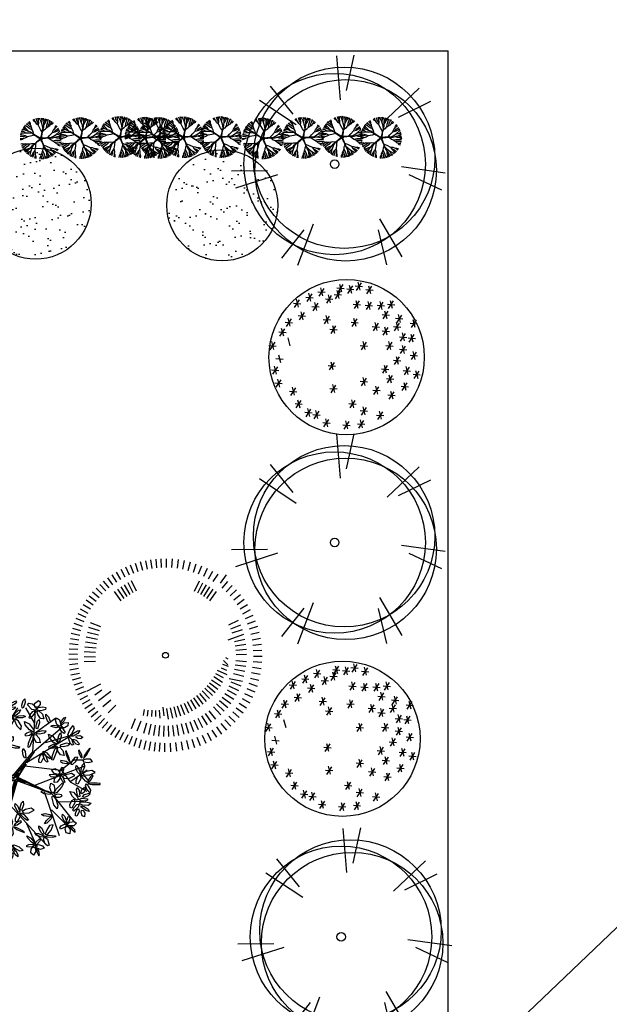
# Model space of a CAD drawing. Extents: x -27255 to 1448651, y 31034 to 8081248.
# Tile 22 of 256: x 583793 to 583807, y 3855903 to 3855926. Entities that reach past the tile are written whole.
import ezdxf

# ---------------------------------------------------------------- set-up
doc = ezdxf.new("R2010")
doc.units = 0
doc.header["$PDMODE"] = 32
doc.header["$PDSIZE"] = 0.2
doc.linetypes.add('ACAD_ISO04W100', pattern=[30, 24, -3, 0, -3])
doc.layers.get('0').update_dxf_attribs({"linetype": 'CONTINUOUS'})
doc.layers.get('Defpoints').update_dxf_attribs({"linetype": 'CONTINUOUS'})
for name, color, linetype, lineweight in [('0.09标注线', 3, 'CONTINUOUS', 9), ('0.13填充', 8, 'CONTINUOUS', 9), ('地涵轮廓线', 130, 'CONTINUOUS', 35)]:
    doc.layers.add(name, color=color, linetype=linetype, lineweight=lineweight)
for name, color, linetype in [('TREE', 92, 'ACAD_ISO04W100'), ('TREE-P15', 3, 'CONTINUOUS'), ('YIHUA', 7, 'CONTINUOUS'), ('常绿乔木', 94, 'CONTINUOUS'), ('树', 3, 'CONTINUOUS'), ('树木', 74, 'CONTINUOUS'), ('绿化', 3, 'CONTINUOUS')]:
    doc.layers.add(name, color=color, linetype=linetype)
doc.styles.add('-仿宋_GB2312', font='FangSong_GB2312.ttf')
doc.linetypes.add('ZIGZAG', pattern='A,0.0001,-0.2,[131,ltypeshp.shx,S=0.2,R=0,X=-0.2,Y=0],-0.4,[131,ltypeshp.shx,S=0.2,R=180,X=0.2,Y=0],-0.2', length=0.8001)
doc.dimstyles.new('zzzz STANDARD', dxfattribs={"dimtxt": 2.3, "dimasz": 1, "dimexe": 1.25, "dimexo": 1.5, "dimgap": 0.2, "dimtad": 1, "dimdec": 0, "dimlfac": 10, "dimzin": 0, "dimdsep": 46, "dimtxsty": '-仿宋_GB2312', "dimblk": 'ARCHTICK', "dimcen": 0.09, "dimadec": 0, "dimazin": 0, "dimtfac": 1, "dimtdec": 0, "dimtix": 1, "dimtmove": 2, "dimatfit": 3, "dimfxl": 1.7, "dimfxlon": 1, "dimtolj": 1, "dimtzin": 0, "dimlwd": 9, "dimlwe": 9, "dimarcsym": 0})

# ---------------------------------------------------------------- blocks, each defined once
blk = doc.blocks.new('_ARCHTICK')
at = {"color": 0, "linetype": 'ByBlock', "const_width": 0.15}
blk.add_lwpolyline([(-0.5, -0.5), (0.5, 0.5)], dxfattribs=at)
blk = doc.blocks.new('*D629')
at = {"layer": 'Defpoints', "color": 0, "lineweight": 13}
for p in [(583591.253, 3855937.873), (583591.253, 3855925.646), (583803.253, 3855925.646)]:
    blk.add_point(p, dxfattribs=at)
at = {"layer": '地涵轮廓线', "color": 0, "lineweight": 9}
for p, q in [((583591.253, 3855936.173), (583591.253, 3855939.123)), ((583803.253, 3855936.173), (583803.253, 3855939.123)), ((583803.253, 3855937.873), (583591.253, 3855937.873))]:
    blk.add_line(p, q, dxfattribs=at)
at = {"layer": '地涵轮廓线', "color": 0, "lineweight": 9, "rotation": 180}
blk.add_blockref('_ARCHTICK', (583591.253, 3855937.873), dxfattribs=at)
at = {"layer": '地涵轮廓线', "color": 0, "lineweight": 9}
blk.add_blockref('_ARCHTICK', (583803.253, 3855937.873), dxfattribs=at)
at = {"layer": '地涵轮廓线', "color": 0, "lineweight": 9, "insert": (583697.253, 3855939.223), "char_height": 2.3, "attachment_point": 5, "style": '-仿宋_GB2312'}
blk.add_mtext('\\A1;2120', dxfattribs=at)
blk = doc.blocks.new('0071')
at = {"layer": '常绿乔木'}
for p, q in [((-325, 840), (-357, 923)), ((-279, 857), (-307, 941)), ((-232, 871), (-255, 957)), ((-185, 882), (-203, 969)), ((-137, 891), (-151, 979)), ((-89, 897), (-97, 985)), ((-40, 900), (-44, 989)), ((9, 901), (10, 990)), ((65, 899), (72, 988)), ((122, 893), (134, 981)), ((178, 883), (195, 971)), ((233, 870), (256, 957)), ((287, 854), (315, 939)), ((340, 834), (374, 917)), ((-498, 751), (-548, 825)), ((-457, 777), (-502, 853)), ((-414, 800), (-455, 879)), ((-370, 821), (-407, 903)), ((392, 811), (430, 892)), ((442, 785), (486, 863)), ((490, 756), (539, 831)), ((563, 738), (627, 824)), ((-613, 660), (-674, 726)), ((-576, 692), (-634, 761)), ((-538, 723), (-591, 794)), ((-362, 622), (-420, 723)), ((-330, 640), (-384, 744)), ((-298, 657), (-348, 763)), ((298, 657), (348, 763)), ((330, 640), (384, 744)), ((362, 622), (420, 723)), ((581, 689), (639, 757)), ((623, 651), (685, 715)), ((-712, 552), (-782, 607)), ((-681, 590), (-748, 648)), ((-648, 626), (-712, 688)), ((-454, 560), (-522, 655)), ((-424, 582), (-489, 679)), ((-394, 602), (-455, 702)), ((394, 602), (455, 702)), ((424, 582), (489, 679)), ((454, 560), (522, 655)), ((663, 610), (728, 671)), ((700, 567), (769, 624)), ((-767, 472), (-843, 519)), ((-741, 513), (-814, 564)), ((734, 522), (807, 574)), ((766, 475), (841, 522)), ((-814, 386), (-894, 425)), ((-792, 430), (-870, 472)), ((794, 426), (872, 468)), ((819, 376), (900, 413)), ((-851, 296), (-935, 325)), ((-834, 342), (-916, 376)), ((-661, 293), (-770, 333)), ((651, 313), (750, 360)), ((670, 272), (771, 313)), ((841, 323), (924, 355)), ((-878, 202), (-965, 222)), ((-866, 250), (-951, 274)), ((-688, 207), (-800, 235)), ((-676, 250), (-787, 284)), ((644, 158), (804, 215)), ((685, 230), (789, 264)), ((860, 270), (945, 297)), ((875, 215), (961, 237)), ((-895, 106), (-983, 117)), ((-888, 155), (-975, 170)), ((-706, 118), (-821, 136)), ((-698, 163), (-812, 186)), ((709, 143), (815, 164)), ((716, 98), (824, 113)), ((887, 160), (974, 176)), ((895, 104), (984, 114)), ((-901, 9), (-990, 10)), ((-901, 9), (-990, 10)), ((-899, 58), (-988, 63)), ((-716, 28), (-832, 35)), ((-712, 73), (-827, 85)), ((-712, 73), (-827, 85)), ((721, 54), (829, 62)), ((723, 9), (832, 10)), ((900, 48), (989, 52)), ((-900, -40), (-989, -44)), ((-897, -89), (-985, -97)), ((-718, -18), (-834, -16)), ((-717, -63), (-833, -67)), ((584, -92), (642, -112)), ((595, -54), (640, -99)), ((614, -22), (640, -35)), ((716, -98), (824, -113)), ((721, -54), (829, -62)), ((899, -65), (988, -72)), ((901, -9), (990, -10)), ((901, -9), (990, -10)), ((-891, -137), (-979, -151)), ((-882, -185), (-969, -203)), ((512, -186), (591, -228)), ((529, -152), (628, -198)), ((570, -128), (627, -151)), ((698, -187), (804, -215)), ((709, -143), (815, -164)), ((883, -178), (971, -195)), ((893, -122), (981, -134)), ((-871, -232), (-957, -255)), ((-857, -279), (-941, -307)), ((-805, -368), (-663, -291)), ((451, -281), (537, -347)), ((473, -250), (563, -312)), ((494, -219), (586, -275)), ((654, -238), (789, -264)), ((670, -272), (771, -313)), ((854, -287), (939, -315)), ((870, -233), (957, -256)), ((-840, -325), (-923, -357)), ((-821, -370), (-903, -407)), ((-724, -405), (-651, -355)), ((-688, -462), (-560, -368)), ((348, -390), (418, -473)), ((376, -365), (450, -444)), ((402, -338), (481, -413)), ((427, -310), (510, -381)), ((607, -392), (699, -451)), ((631, -353), (726, -406)), ((651, -313), (750, -360)), ((651, -313), (750, -360)), ((811, -392), (892, -430)), ((834, -340), (917, -374)), ((-800, -414), (-879, -455)), ((-777, -457), (-853, -502)), ((-751, -498), (-825, -548)), ((-642, -526), (-560, -458)), ((190, -491), (235, -590)), ((223, -474), (274, -570)), ((256, -456), (312, -549)), ((288, -435), (349, -525)), ((288, -435), (349, -525)), ((318, -413), (384, -500)), ((524, -498), (603, -573)), ((554, -464), (638, -534)), ((582, -429), (670, -493)), ((756, -490), (831, -539)), ((785, -442), (863, -486)), ((-723, -538), (-794, -591)), ((-692, -576), (-761, -634)), ((-588, -589), (-509, -510)), ((-219, -556), (-228, -617)), ((-180, -561), (-186, -623)), ((-141, -564), (-144, -626)), ((-102, -565), (-101, -627)), ((-63, -563), (-58, -644)), ((-27, -532), (-17, -621)), ((10, -547), (29, -654)), ((47, -540), (71, -646)), ((84, -530), (113, -635)), ((120, -519), (155, -622)), ((155, -506), (196, -607)), ((408, -596), (470, -686)), ((445, -570), (512, -656)), ((492, -530), (566, -609)), ((689, -581), (757, -639)), ((724, -537), (795, -590)), ((-660, -613), (-726, -674)), ((-626, -648), (-688, -712)), ((-590, -681), (-648, -748)), ((-311, -652), (-352, -754)), ((-254, -677), (-292, -779)), ((-195, -696), (-224, -801)), ((162, -704), (187, -810)), ((206, -693), (237, -797)), ((249, -679), (286, -781)), ((290, -662), (334, -762)), ((331, -643), (381, -739)), ((370, -621), (426, -714)), ((567, -700), (624, -769)), ((610, -663), (671, -728)), ((651, -623), (715, -685)), ((-552, -712), (-607, -782)), ((-513, -741), (-564, -814)), ((-472, -767), (-519, -843)), ((-430, -792), (-472, -870)), ((-151, -707), (-174, -813)), ((-107, -715), (-123, -823)), ((-62, -720), (-72, -829)), ((-17, -723), (-20, -832)), ((28, -722), (32, -831)), ((73, -719), (84, -828)), ((117, -713), (135, -821)), ((426, -794), (468, -872)), ((475, -766), (522, -841)), ((522, -734), (574, -807)), ((-386, -814), (-425, -894)), ((-342, -834), (-376, -916)), ((-296, -851), (-325, -935)), ((-250, -866), (-274, -951)), ((-202, -878), (-222, -965)), ((-155, -888), (-170, -975)), ((-106, -895), (-117, -983)), ((-58, -899), (-63, -988)), ((-9, -901), (-10, -990)), ((48, -900), (52, -989)), ((104, -895), (114, -984)), ((160, -887), (176, -974)), ((215, -875), (237, -961)), ((270, -860), (297, -945)), ((323, -841), (355, -924)), ((376, -819), (413, -900))]:
    blk.add_line(p, q, dxfattribs=at)
blk.add_circle((0, 0), 29.7, dxfattribs=at)
blk = doc.blocks.new('TREE4')
at = {"color": 222}
for p, q in [((-0.076, 3.585), (-0.33, 2.421)), ((-0.654, 3.568), (-0.529, 2.114)), ((-2.85, 2.563), (-2.099, 1.639)), ((2.079, 2.494), (1.02, 1.49)), ((-3.197, 2.101), (-1.983, 1.292)), ((2.452, 2.053), (1.384, 1.526)), ((-4.128, -0.243), (-2.937, -0.232)), ((2.943, -0.312), (1.498, -0.11)), ((-3.983, -0.802), (-2.594, -0.357)), ((2.831, -0.878), (1.753, -0.372)), ((1.52, -3.083), (0.777, -1.828)), ((-2.456, -3.124), (-1.723, -2.186)), ((-1.929, -3.36), (-1.411, -1.996)), ((1.007, -3.349), (0.73, -2.191))]:
    blk.add_line(p, q, dxfattribs=at)
for centre, radius in [((-0.714, -0.014), 3), ((-0.402, 0.194), 3), ((-0.35, -0.221), 3), ((-0.714, -0.014), 0.142)]:
    blk.add_circle(centre, radius, dxfattribs=at)
blk = doc.blocks.new('0110')
at = {"layer": '树木', "color": 242, "linetype": 'ZIGZAG'}
for p, q in [((-162.8, 533.6), (-200.6, 475.9)), ((-187.3, 538.1), (-171.7, 478.1)), ((-62.7, 538.1), (-7.1, 533.6)), ((-18.3, 562.5), (-56.1, 504.8)), ((-42.7, 567), (-27.2, 507)), ((11.6, 529.8), (67.2, 525.4)), ((56.1, 554.3), (18.3, 496.5)), ((31.6, 558.7), (47.2, 498.7)), ((76.1, 552.4), (131.7, 547.9)), ((120.6, 576.8), (82.8, 519)), ((96.1, 581.3), (111.7, 521.3)), ((156.2, 525.7), (211.8, 521.3)), ((200.6, 550.2), (162.8, 492.4)), ((176.2, 554.6), (191.7, 494.6)), ((-373.1, 451.4), (-357.6, 391.4)), ((-298.2, 467.9), (-242.6, 463.5)), ((-253.7, 492.4), (-291.5, 434.6)), ((-278.1, 496.8), (-262.6, 436.8)), ((-207.3, 509.2), (-151.7, 504.8)), ((-149.5, 455.5), (-93.9, 451.1)), ((-105, 480), (-142.8, 422.2)), ((-129.5, 484.4), (-113.9, 424.4)), ((-83.4, 488.6), (-27.8, 484.1)), ((-38.9, 513), (-76.7, 455.2)), ((-63.4, 517.5), (-47.8, 457.5)), ((-393.2, 422.5), (-337.6, 418.1)), ((-348.7, 447), (-386.5, 389.2)), ((-252.7, 397.8), (-197.1, 393.3)), ((-208.2, 422.2), (-246.1, 364.4)), ((-232.7, 426.7), (-217.1, 366.6)), ((61.2, 414.3), (116.8, 409.8)), ((105.6, 438.7), (67.8, 380.9)), ((81.2, 443.2), (96.7, 383.2)), ((152, 406), (207.6, 401.6)), ((196.5, 430.5), (158.7, 372.7)), ((172, 434.9), (187.6, 374.9)), ((242.9, 406), (298.5, 401.6)), ((287.4, 430.5), (249.6, 372.7)), ((262.9, 434.9), (278.5, 374.9)), ((321.4, 414.3), (377, 409.8)), ((365.8, 438.7), (328, 380.9)), ((341.4, 443.2), (356.9, 383.2)), ((-410.6, 302.5), (-448.4, 244.7)), ((-435.1, 307), (-419.5, 247)), ((-356, 327.6), (-300.4, 323.2)), ((-311.5, 352), (-349.3, 294.3)), ((-336, 356.5), (-320.4, 296.5)), ((-121.5, 323.2), (-159.3, 265.4)), ((-146, 327.6), (-130.4, 267.6)), ((89.1, 302.5), (51.3, 244.7)), ((64.7, 307), (80.2, 247)), ((280.1, 335.9), (335.7, 331.4)), ((324.5, 360.3), (286.7, 302.5)), ((300.1, 364.7), (315.6, 304.7)), ((383.3, 307), (438.9, 302.5)), ((427.8, 331.4), (390, 273.6)), ((403.3, 335.9), (418.9, 275.8)), ((-460.2, 228.2), (-498, 170.4)), ((-484.7, 232.7), (-469.1, 172.7)), ((-455.1, 278.1), (-399.5, 273.6)), ((-166, 298.7), (-110.4, 294.3)), ((-116.4, 224.4), (-60.8, 220)), ((-72, 248.9), (-109.8, 191.1)), ((-96.4, 253.3), (-80.8, 193.3)), ((44.6, 278.1), (100.2, 273.6)), ((205.7, 245), (261.3, 240.6)), ((250.2, 269.5), (212.4, 211.7)), ((225.7, 273.9), (241.3, 213.9)), ((324.5, 236.5), (286.7, 178.7)), ((300.1, 240.9), (315.6, 180.9)), ((366.8, 245), (422.4, 240.6)), ((411.3, 269.5), (373.5, 211.7)), ((386.8, 273.9), (402.4, 213.9)), ((494.8, 269.8), (550.4, 265.4)), ((539.3, 294.3), (501.5, 236.5)), ((514.8, 298.7), (530.4, 238.7)), ((-504.7, 203.8), (-449.1, 199.3)), ((-435.1, 158.4), (-419.5, 98.4)), ((280.1, 212), (335.7, 207.6)), ((412.2, 166.6), (467.8, 162.2)), ((456.7, 191.1), (418.9, 133.3)), ((432.2, 195.5), (447.8, 135.5)), ((478.3, 158.4), (533.9, 153.9)), ((522.8, 182.8), (485, 125)), ((498.3, 187.3), (513.9, 127.3)), ((-579, 100.6), (-523.4, 96.1)), ((-534.5, 125), (-572.3, 67.3)), ((-559, 129.5), (-543.4, 69.5)), ((114.9, 100.6), (170.5, 96.1)), ((159.3, 125), (121.5, 67.3)), ((134.9, 129.5), (150.4, 69.5)), ((309, 100.6), (364.6, 96.1)), ((353.5, 125), (315.6, 67.3)), ((329, 129.5), (344.6, 69.5)), ((456.7, 96.1), (418.9, 38.4)), ((432.2, 100.6), (447.8, 40.6)), ((-525.3, 1.5), (-469.7, -2.9)), ((-505.3, 30.4), (-489.7, -29.6)), ((411.3, 13.6), (373.5, -44.2)), ((386.8, 18), (402.4, -42)), ((412.2, 71.7), (467.8, 67.3)), ((494.8, 26.3), (550.4, 21.9)), ((539.3, 50.7), (501.5, -7)), ((514.8, 55.2), (530.4, -4.8)), ((-513.9, -60.7), (-551.7, -118.5)), ((-538.3, -56.3), (-522.8, -116.3)), ((-128.8, -52.1), (-73.2, -56.6)), ((-84.3, -27.7), (-122.2, -85.5)), ((-108.8, -23.2), (-93.2, -83.2)), ((320.4, -52.4), (282.6, -110.2)), ((295.9, -48), (311.5, -108)), ((366.8, -10.9), (422.4, -15.3)), ((485.6, -64.8), (447.8, -122.6)), ((461.2, -60.4), (476.7, -120.4)), ((-558.4, -85.1), (-502.8, -89.6)), ((159.3, -147.4), (121.5, -205.2)), ((134.9, -142.9), (150.4, -202.9)), ((275.9, -76.9), (331.5, -81.3)), ((357.6, -126.7), (319.8, -184.5)), ((333.1, -122.3), (348.7, -182.3)), ((441.1, -89.3), (496.7, -93.7)), ((515.5, -118.2), (571.1, -122.6)), ((560, -93.7), (522.2, -151.5)), ((535.5, -89.3), (551.1, -149.3)), ((-533.6, -184.2), (-478, -188.6)), ((-489.1, -159.8), (-526.9, -217.5)), ((-513.6, -155.3), (-498, -215.3)), ((-377.6, -221.7), (-415.4, -279.5)), ((-402, -217.2), (-386.5, -277.2)), ((-72, -201), (-109.8, -258.8)), ((-96.4, -196.6), (-80.8, -256.6)), ((114.9, -171.8), (170.5, -176.3)), ((254.3, -213.4), (216.5, -271.2)), ((229.9, -209), (245.4, -269)), ((313.1, -151.2), (368.7, -155.6)), ((424.6, -209), (480.2, -213.4)), ((469.1, -184.5), (431.3, -242.3)), ((444.6, -180.1), (460.2, -240.1)), ((-422.1, -246.1), (-366.5, -250.6)), ((-116.4, -225.5), (-60.8, -229.9)), ((209.9, -237.9), (265.4, -242.3)), ((325.5, -275), (381.1, -279.5)), ((370, -250.6), (332.2, -308.3)), ((345.5, -246.1), (361.1, -306.1)), ((-380.8, -341), (-325.2, -345.5)), ((-336.3, -316.6), (-374.1, -374.4)), ((-360.7, -312.2), (-345.2, -372.2)), ((28.1, -341), (83.7, -345.5)), ((72.6, -316.6), (34.8, -374.4)), ((48.1, -312.2), (63.7, -372.2)), ((159.3, -370.3), (121.5, -428)), ((134.9, -365.8), (150.4, -425.8)), ((-306.4, -407.1), (-250.8, -411.5)), ((-261.9, -382.6), (-299.7, -440.4)), ((-286.4, -378.2), (-270.8, -438.2)), ((-244.5, -423.6), (-188.9, -428)), ((-200, -399.1), (-237.8, -456.9)), ((-224.5, -394.7), (-208.9, -454.7)), ((114.9, -394.7), (170.5, -399.1)), ((238.8, -427.7), (294.4, -432.2)), ((283.2, -403.3), (245.4, -461.1)), ((258.8, -398.8), (274.3, -458.8)), ((-170.1, -485.5), (-114.5, -489.9)), ((-125.6, -461.1), (-163.5, -518.8)), ((-150.1, -456.6), (-134.5, -516.6)), ((-17.3, -502), (38.3, -506.5)), ((27.2, -477.6), (-10.6, -535.4)), ((2.7, -473.1), (18.3, -533.1)), ((94.2, -493.8), (149.8, -498.2)), ((138.7, -469.3), (100.9, -527.1)), ((114.2, -464.9), (129.8, -524.9))]:
    blk.add_line(p, q, dxfattribs=at)
at = {"layer": '绿化', "color": 242, "lineweight": 30}
blk.add_circle((11.4, 12.1), 589.9, dxfattribs=at)
blk = doc.blocks.new('_LEAF1', base_point=(58.757, 29.333))
at = {"color": 0, "linetype": 'ByBlock'}
for p, q in [((58.514, 29.393), (58.666, 29.575)), ((58.606, 29.211), (58.514, 29.393)), ((58.666, 29.575), (58.939, 29.485)), ((58.939, 29.303), (58.817, 29.181)), ((58.939, 29.485), (58.939, 29.303)), ((58.817, 29.181), (58.606, 29.211))]:
    blk.add_line(p, q, dxfattribs=at)
blk = doc.blocks.new('_H5', base_point=(62.272, 31.394))
at = {"color": 0, "linetype": 'ByBlock'}
for p, xscale, yscale, zscale, rotation in [((61.817, 31.667), -1.93821894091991, 0.5452694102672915, 1.93821894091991, 161.5649836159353), ((62.365, 31.878), 0.8782315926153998, 2.121510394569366, 0.8782315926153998, 2.027330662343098), ((62.938, 31.878), 2.788958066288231, 0.575816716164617, 2.788958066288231, 41.2051949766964), ((62.424, 30.82), 2.575127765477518, 0.7881204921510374, 2.575127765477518, 103.2233358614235), ((62.817, 31.241), 0.5758144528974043, -1.696902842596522, 0.5758144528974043, 262.2070746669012)]:
    blk.add_blockref('_LEAF1', p, dxfattribs=dict(at, xscale=xscale, yscale=yscale, zscale=zscale, rotation=rotation))
blk = doc.blocks.new('_H2', base_point=(55.878, 33.03))
at = {"color": 0, "linetype": 'ByBlock'}
for p, xscale, yscale, zscale, rotation in [((55.484, 33.544), -2.423919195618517, 0.3329656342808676, 2.423919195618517, 304.6162862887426), ((56.091, 33.242), -0.6369088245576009, 2.090963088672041, 0.6369088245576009, 336.0195606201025)]:
    blk.add_blockref('_LEAF1', p, dxfattribs=dict(at, xscale=xscale, yscale=yscale, zscale=zscale, rotation=rotation))
at = {"color": 0, "linetype": 'ByBlock', "xscale": -1.637329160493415, "yscale": 0.455154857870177, "zscale": 1.637329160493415}
blk.add_blockref('_LEAF1', (55.333, 32.969), dxfattribs=at)
blk = doc.blocks.new('_H6', base_point=(66.06, 31.576))
at = {"color": 0, "linetype": 'ByBlock'}
for p, xscale, yscale, zscale, rotation in [((65.998, 32.15), -0.7881173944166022, 2.57666525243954, 0.7881173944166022, 2.457547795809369), ((65.545, 31.788), 1.878651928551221, 0.5452694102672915, 1.878651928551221, 336.2489556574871), ((66.484, 31.878), 2.089427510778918, 0.5147221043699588, 2.089427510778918, 35.45160265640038), ((65.664, 31.394), -1.817557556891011, -0.5452694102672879, 1.817557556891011, 195.3712707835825), ((66.423, 31.272), 1.848104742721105, 0.8186677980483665, 1.848104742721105, 330.9234899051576)]:
    blk.add_blockref('_LEAF1', p, dxfattribs=dict(at, xscale=xscale, yscale=yscale, zscale=zscale, rotation=rotation))
blk = doc.blocks.new('_H3', base_point=(57.908, 33.15))
at = {"color": 0, "linetype": 'ByBlock'}
for p, xscale, yscale, zscale, rotation in [((57.453, 33.301), 0.7575702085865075, 2.060415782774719, 0.7575702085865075, 246.1270025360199), ((57.878, 33.605), 0.7575702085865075, 2.121510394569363, 0.7575702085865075, 5.479650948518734), ((58.484, 33.303), 1.878651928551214, 0.575816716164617, 1.878651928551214, 26.31077704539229), ((57.575, 32.814), 1.484593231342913, 1.061518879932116, 1.484593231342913, 203.1850851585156), ((58.091, 32.695), 1.968766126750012, 1.000424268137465, 1.968766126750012, 291.9583774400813)]:
    blk.add_blockref('_LEAF1', p, dxfattribs=dict(at, xscale=xscale, yscale=yscale, zscale=zscale, rotation=rotation))
blk = doc.blocks.new('_H1', base_point=(54.696, 32.029))
at = {"color": 0, "linetype": 'ByBlock'}
for p, xscale, yscale, zscale, rotation in [((54.545, 32.393), -0.3940586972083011, 1.696902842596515, 0.3940586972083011, 11.88359707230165), ((54.937, 32.274), 0.9393259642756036, 1.696902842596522, 0.9393259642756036, 348.2808948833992), ((54.394, 32.029), 1.727443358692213, 0.9103097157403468, 1.727443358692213, 343.6738936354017), ((54.455, 31.635), -1.545687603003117, -0.485702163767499, 1.545687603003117, 43.07492863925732)]:
    blk.add_blockref('_LEAF1', p, dxfattribs=dict(at, xscale=xscale, yscale=yscale, zscale=zscale, rotation=rotation))
at = {"color": 0, "linetype": 'ByBlock', "xscale": 1.515140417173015, "yscale": 0.6369113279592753, "zscale": 1.515140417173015}
blk.add_blockref('_LEAF1', (55.151, 31.878), dxfattribs=at)
blk = doc.blocks.new('_H4', base_point=(59.999, 32.878))
at = {"color": 0, "linetype": 'ByBlock'}
for p, xscale, yscale, zscale, rotation in [((59.787, 33.001), 0.6964758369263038, 2.485023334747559, 0.6964758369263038, 30.70465610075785), ((60.06, 33.272), 1.878651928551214, 0.575816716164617, 1.878651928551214, 273.0367053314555), ((60.483, 33.334), 0.636908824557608, 1.484599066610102, 0.636908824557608, 320.5535637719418), ((60.453, 32.605), 1.727443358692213, 0.6063640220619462, 1.727443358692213, 352.5500074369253), ((60.757, 32.939), 1.544160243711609, 0.6063640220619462, 1.544160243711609, 15.14254921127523)]:
    blk.add_blockref('_LEAF1', p, dxfattribs=dict(at, xscale=xscale, yscale=yscale, zscale=zscale, rotation=rotation))
blk = doc.blocks.new('AUDIT_I_010120160858-0')
at = {"color": 0, "linetype": 'ByBlock'}
for name, p, xscale, yscale, zscale, rotation in [('_H1', (0.1044, 0.4929), 0.08333333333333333, 0.08333333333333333, 0.08333333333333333, 335.9995910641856), ('_H4', (-0.3173, 0.3971), 0.08333333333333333, 0.08333333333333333, 0.08333333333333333, 25.99880797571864), ('_H6', (0.0137, 0.4625), 0.08333333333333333, 0.08333333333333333, 0.08333333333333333, 114.4537587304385), ('_LEAF1', (-0.1652, 0.4238), -0.1514631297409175, -0.04543911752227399, 0.1514631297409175, 265.341891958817), ('_LEAF1', (0.111, 0.4385), 0.1741189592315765, 0.04289350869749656, 0.1741189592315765, 105.4222238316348), ('_H2', (-0.4257, 0.2908), 0.08333333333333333, 0.08333333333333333, 0.08333333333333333, 24.61518218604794), ('_H4', (-0.3223, 0.3415), 0.08333333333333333, 0.08333333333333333, 0.08333333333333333, 159.4820373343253), ('_LEAF1', (-0.2628, 0.3588), 0.1540087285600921, 0.06822231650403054, 0.1540087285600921, 40.89411108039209), ('_H5', (-0.1759, 0.238), 0.08333333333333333, 0.08333333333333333, 0.08333333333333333, 158.072261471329), ('_LEAF1', (-0.0751, 0.3435), 0.1741189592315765, 0.04289350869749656, 0.1741189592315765, 145.2915804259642), ('_LEAF1', (-0.0699, 0.376), 0.1741189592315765, 0.04289350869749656, 0.1741189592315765, 197.0023472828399), ('_H6', (-0.4182, 0.2152), 0.08333333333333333, 0.08333333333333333, 0.08333333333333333, 69.17656596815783), ('_H6', (0.0819, 0.2353), 0.08333333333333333, 0.08333333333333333, 0.08333333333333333, 69.97062117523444), ('_LEAF1', (0.2802, 0.2703), 0.1540087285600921, 0.06822231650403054, 0.1540087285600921, 40.89411108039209), ('_H3', (0.4252, 0.2176), 0.08333333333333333, 0.08333333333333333, 0.08333333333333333, 310.78205739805), ('_LEAF1', (-0.3309, 0.1763), -0.06567644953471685, 0.2147221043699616, 0.06567644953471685, 72.42816897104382), ('_H1', (-0.2819, 0.1419), 0.08333333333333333, 0.08333333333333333, 0.08333333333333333, 223.4393057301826), ('_H2', (-0.4864, 0.1293), 0.08333333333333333, 0.08333333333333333, 0.08333333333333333, 83.64810089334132), ('_H2', (-0.3955, 0.109), 0.08333333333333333, 0.08333333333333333, 0.08333333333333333, 135.7819653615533), ('_H2', (0.2838, 0.1367), 0.08333333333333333, 0.08333333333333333, 0.08333333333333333, 83.94950822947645), ('_H2', (0.3167, 0.1317), 0.08333333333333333, 0.08333333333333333, 0.08333333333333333, 199.4312205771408), ('_LEAF1', (0.3206, 0.1644), 0.1540087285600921, 0.06822231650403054, 0.1540087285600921, 40.89411108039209), ('_H6', (0.367, -0.0222), 0.08333333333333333, 0.08333333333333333, 0.08333333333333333, 241.7205313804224), ('_H4', (-0.4941, -0.0577), 0.08333333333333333, 0.08333333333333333, 0.08333333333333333, 92.256363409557), ('_LEAF1', (-0.2808, -0.0158), 0.1741189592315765, 0.04289350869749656, 0.1741189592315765, 105.4222238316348), ('_LEAF1', (-0.2587, -0.0054), -0.1514631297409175, -0.04543911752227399, 0.1514631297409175, 265.341891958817), ('_LEAF1', (-0.23, -0.0203), 0.1540087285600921, 0.06822231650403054, 0.1540087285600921, 40.89411108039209), ('_H5', (0.2939, -0.1157), 0.08333333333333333, 0.08333333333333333, 0.08333333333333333, 236.1016171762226), ('_LEAF1', (0.3181, 0.0034), 0.1540087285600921, 0.06822231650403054, 0.1540087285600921, 355.933260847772), ('_LEAF1', (-0.4139, -0.0794), 0.1565543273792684, 0.04543911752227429, 0.1565543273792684, 46.21957683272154), ('_H4', (0.4782, -0.0904), 0.08333333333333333, 0.08333333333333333, 0.08333333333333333, 277.9763770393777), ('_H1', (-0.4638, -0.1535), 0.08333333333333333, 0.08333333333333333, 0.08333333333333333, 100.3022395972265), ('_LEAF1', (-0.145, -0.1054), 0.1565543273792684, 0.04543911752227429, 0.1565543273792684, 72.31603858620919), ('_H5', (-0.0572, -0.2344), 0.08333333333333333, 0.08333333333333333, 0.08333333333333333, 97.62849818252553), ('_LEAF1', (-0.0076, -0.1473), 0.1565543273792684, 0.04543911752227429, 0.1565543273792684, 46.21957683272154), ('_LEAF1', (0.158, -0.137), -0.1514631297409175, -0.04543911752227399, 0.1514631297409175, 265.341891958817), ('_LEAF1', (0.3381, -0.2028), 0.1741189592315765, 0.04289350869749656, 0.1741189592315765, 105.4222238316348), ('_H6', (0.4252, -0.242), 0.08333333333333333, 0.08333333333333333, 0.08333333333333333, 251.5733710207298), ('_LEAF1', (-0.4101, -0.2328), -0.1514631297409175, -0.04543911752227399, 0.1514631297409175, 265.341891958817), ('_LEAF1', (-0.3283, -0.236), 0.1565543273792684, 0.04543911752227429, 0.1565543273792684, 46.21957683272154), ('_H4', (0.0591, -0.3378), 0.08333333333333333, 0.08333333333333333, 0.08333333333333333, 151.486959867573), ('_H6', (0.3191, -0.3557), 0.08333333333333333, 0.08333333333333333, 0.08333333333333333, 247.0264571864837), ('_LEAF1', (-0.313, -0.4077), 0.1565543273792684, 0.04543911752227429, 0.1565543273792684, 46.21957683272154), ('_H4', (-0.1934, -0.4491), 0.08333333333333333, 0.08333333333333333, 0.08333333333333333, 170), ('_H3', (-0.0799, -0.449), 0.08333333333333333, 0.08333333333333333, 0.08333333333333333, 321.2025904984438), ('_H4', (0.2181, -0.4162), 0.08333333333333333, 0.08333333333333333, 0.08333333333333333, 202.572748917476), ('_LEAF1', (0.1769, -0.3699), 0.1565543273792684, 0.04543911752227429, 0.1565543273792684, 46.21957683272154), ('_H2', (0.0161, -0.4794), 0.08333333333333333, 0.08333333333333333, 0.08333333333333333, 216.5174468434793)]:
    blk.add_blockref(name, p, dxfattribs=dict(at, xscale=xscale, yscale=yscale, zscale=zscale, rotation=rotation))
blk = doc.blocks.new('yh1')
at = {"layer": 'YIHUA', "color": 211, "linetype": 'ByBlock'}
for p, q in [((-348, 1009), (-488, 1517)), ((-402, 592), (-219, 1569)), ((372, 475), (125, 1608)), ((264, 996), (318, 1543)), ((-520, 696), (-638, 1452)), ((757, 1078), (769, 1400)), ((-574, 944), (-1036, 1191)), ((502, 819), (757, 1078)), ((963, 944), (1145, 1074)), ((-993, 683), (-1208, 1035)), ((576, 853), (963, 944)), ((-1015, 683), (-1434, 644)), ((-950, 370), (-993, 683)), ((-520, 709), (-12, 106)), ((-69, 45), (-520, 709)), ((468, 579), (502, 819)), ((502, 561), (502, 819)), ((1092, 462), (1371, 748)), ((-1294, 318), (-1477, 423)), ((-284, 370), (-1434, 540)), ((-359, 498), (-33, 44)), ((-10, 91), (-359, 498)), ((-12, 106), (468, 579)), ((478, 561), (-10, 91)), ((-2, 67), (478, 561)), ((41, 69), (502, 561)), ((425, 475), (1081, 475)), ((1016, -60), (1446, 553)), ((1081, 475), (1511, 344)), ((-939, 370), (-1294, 318)), ((-316, -91), (-939, 370)), ((-142, 232), (-25, 67)), ((-33, 44), (-142, 232)), ((-359, -113), (-49, 36)), ((-316, -91), (-69, 45)), ((-49, 36), (-126, -27)), ((-126, -27), (-2, 20)), ((300, -27), (-2, 67)), ((-2, 20), (37, -3)), ((13, 28), (300, -27)), ((463, -81), (13, 28)), ((41, 69), (587, -99)), ((1135, 136), (1532, 84)), ((-1530, -164), (-379, -128)), ((-950, -307), (-1530, -164)), ((-638, -255), (-379, -128)), ((11, -32), (-615, -268)), ((-591, -230), (-2, -11)), ((-2, -11), (-359, -113)), ((11, -32), (275, -477)), ((11, -32), (576, -99)), ((37, -3), (463, -81)), ((37, -27), (285, -465)), ((587, -99), (1016, -60)), ((769, -99), (1328, -737)), ((-638, -268), (-1444, -425)), ((-615, -268), (-1100, -1011)), ((209, -368), (-606, -1337)), ((963, -294), (1500, -333)), ((1027, -398), (1393, -529)), ((-800, -594), (-1401, -659)), ((275, -451), (1264, -842)), ((275, -477), (307, -1480)), ((737, -633), (802, -1219)), ((-950, -790), (-950, -1167)), ((-116, -751), (-187, -1493)), ((286, -842), (1016, -1076)), ((-316, -985), (-800, -1246)), ((630, -972), (673, -1324)), ((-151, -1117), (114, -1480))]:
    blk.add_line(p, q, dxfattribs=at)
at = {"layer": 'YIHUA', "color": 211, "xscale": 3067.948595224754, "yscale": 3100.522097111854, "zscale": 9.13409345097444}
blk.add_blockref('AUDIT_I_010120160858-0', (18, 3), dxfattribs=at)
at = {"layer": 'YIHUA', "color": 211, "linetype": 'ByBlock', "xscale": 255.6623829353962, "yscale": 258.3768414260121, "zscale": 0.76117445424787}
for name, p in [('_H1', (-498, 1477)), ('_H4', (757, 1312)), ('_H2', (556, 913)), ('_H5', (974, 960)), ('_H5', (-1157, -128)), ('_H5', (-847, -614)), ('_H5', (292, -888)), ('_H3', (-1133, -1014)), ('_H6', (-622, -1115)), ('_H2', (765, -990)), ('_H2', (-227, -1115))]:
    blk.add_blockref(name, p, dxfattribs=at)
at = {"layer": 'YIHUA', "color": 211, "linetype": 'ByBlock', "xscale": 258.3768414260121, "yscale": 255.6623829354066, "zscale": 0.76117445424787, "rotation": 270}
blk.add_blockref('_H4', (1415, 388), dxfattribs=at)
blk = doc.blocks.new('TREE_P15')
at = {"layer": 'TREE-P15', "color": 1, "ltscale": 50}
for points in [[(-0.151, 1.102), (-0.252, 1.242), (-0.324, 1.465)], [(-0.169, 1.351), (-0.216, 1.484)], [(-0.163, 0.947), (-0.147, 1.15), (-0.169, 1.351), (-0.156, 1.492)], [(0.166, 0.675), (0.124, 0.937), (0.049, 1.168), (-0.065, 1.429), (-0.077, 1.498)], [(0.099, 1.329), (0.045, 1.499)], [(0.049, 1.168), (0.099, 1.329), (0.117, 1.495)], [(0.241, 1.278), (0.204, 1.412), (0.206, 1.486)], [(0.225, 1.007), (0.313, 1.135), (0.404, 1.326), (0.435, 1.435)], [(0.237, 1.209), (0.291, 1.308), (0.36, 1.456)], [(0.31, 1.348), (0.336, 1.462)], [(-1.186, 0.711), (-1.286, 0.771)], [(-1.077, 0.599), (-1.154, 0.681), (-1.273, 0.793)], [(-0.888, 0.526), (-0.983, 0.649), (-1.136, 0.794), (-1.231, 0.858)], [(-1.123, 0.782), (-1.15, 0.867), (-1.188, 0.916)], [(-0.625, 0.646), (-0.804, 0.725), (-1.07, 0.918), (-1.154, 0.959)], [(-0.681, 0.803), (-0.818, 0.889), (-0.946, 0.995), (-1.069, 1.052)], [(-0.946, 0.995), (-1.006, 1.113)], [(-0.625, 0.646), (-0.681, 0.803), (-0.7, 0.935), (-0.928, 1.179)], [(-0.753, 0.991), (-0.756, 1.137), (-0.831, 1.249)], [(-0.368, 1.182), (-0.473, 1.268), (-0.558, 1.392)], [(-0.163, 0.947), (-0.282, 1.055), (-0.424, 1.265), (-0.483, 1.42)], [(0.397, 1.31), (0.469, 1.362), (0.504, 1.413)], [(0.422, 0.794), (0.441, 0.989), (0.543, 1.302), (0.555, 1.393)], [(0.422, 0.794), (0.553, 0.896), (0.673, 0.955), (0.834, 1.247)], [(0.553, 0.896), (0.593, 1.053), (0.654, 1.207), (0.67, 1.342)], [(0.654, 1.207), (0.747, 1.301)], [(0.71, 1.022), (0.848, 1.071), (0.931, 1.176)], [(0.851, 0.448), (0.917, 0.594), (1.072, 0.794), (1.202, 0.898)], [(1.001, 0.484), (1.103, 0.623), (1.293, 0.76)], [(1.011, 0.715), (1.06, 0.842), (1.152, 0.961)], [(-0.951, 0.138), (-1.091, 0.058), (-1.334, -0.013), (-1.5, -0.02)], [(-1.238, 0.015), (-1.353, -0.058), (-1.497, -0.101)], [(-1.094, 0.197), (-1.259, 0.144), (-1.493, 0.145)], [(-1.338, 0.257), (-1.478, 0.253)], [(-0.951, 0.138), (-1.139, 0.215), (-1.338, 0.257), (-1.467, 0.312)], [(-0.591, 0.366), (-0.853, 0.408), (-1.095, 0.408), (-1.379, 0.38), (-1.448, 0.39)], [(-1.234, 0.505), (-1.412, 0.506)], [(-1.095, 0.408), (-1.234, 0.505), (-1.386, 0.574)], [(-1.141, 0.625), (-1.28, 0.631), (-1.35, 0.655)], [(-0.591, 0.366), (-0.526, 0.302), (-0.448, 0.258), (-0.398, 0.22), (-0.278, 0.179), (-0.178, 0.129), (-0.107, 0.083), (-0.08, 0.071)], [(-0.591, 0.366), (-0.49, 0.312), (-0.386, 0.226), (-0.248, 0.135), (-0.131, 0.061), (-0.1, 0.037)], [(0.166, 0.675), (0.146, 0.562), (0.096, 0.437), (0.051, 0.278), (0.018, 0.143), (0.005, 0.107)], [(0.166, 0.675), (0.125, 0.593), (0.107, 0.506), (0.087, 0.447), (0.084, 0.32), (0.067, 0.21), (0.046, 0.127), (0.042, 0.098)], [(0.693, 0.051), (0.58, 0.035), (0.445, 0.044), (0.28, 0.037), (0.142, 0.027), (0.103, 0.029)], [(0.693, 0.051), (0.603, 0.064), (0.514, 0.054), (0.451, 0.055), (0.33, 0.019), (0.22, 0.001), (0.135, -0.004), (0.106, -0.01)], [(0.693, 0.051), (0.929, 0.171), (1.126, 0.314), (1.339, 0.503), (1.401, 0.536)], [(0.851, 0.448), (1.048, 0.495), (1.233, 0.579), (1.37, 0.61)], [(1.028, 0.097), (1.176, 0.053), (1.386, 0.025), (1.5, 0.029)], [(1.126, 0.314), (1.295, 0.317), (1.458, 0.35)], [(1.223, 0.149), (1.334, 0.127), (1.496, 0.107)], [(1.233, 0.579), (1.345, 0.664)], [(1.29, 0.166), (1.406, 0.242), (1.477, 0.264)], [(1.295, 0.317), (1.44, 0.42)], [(1.368, 0.027), (1.44, -0.025), (1.499, -0.043)], [(1.377, 0.122), (1.494, 0.132)], [(-1.176, -0.41), (-1.315, -0.368), (-1.445, -0.404)], [(-0.808, -0.394), (-0.974, -0.4), (-1.105, -0.377), (-1.408, -0.518)], [(-1.239, -0.592), (-1.369, -0.613)], [(-0.974, -0.4), (-1.099, -0.504), (-1.239, -0.592), (-1.331, -0.692)], [(-0.808, -0.394), (-0.938, -0.54), (-1.204, -0.734), (-1.268, -0.801)], [(-0.774, -0.682), (-0.92, -0.734), (-1.106, -0.835), (-1.196, -0.905)], [(-0.531, -0.449), (-0.651, -0.685), (-0.726, -0.916), (-0.788, -1.194), (-0.819, -1.257)], [(-0.531, -0.449), (-0.45, -0.406), (-0.384, -0.346), (-0.333, -0.31), (-0.256, -0.209), (-0.178, -0.13), (-0.112, -0.076), (-0.092, -0.054)], [(-0.531, -0.449), (-0.448, -0.369), (-0.335, -0.297), (-0.205, -0.194), (-0.098, -0.105), (-0.066, -0.084)], [(0.263, -0.644), (0.248, -0.553), (0.21, -0.472), (0.192, -0.412), (0.12, -0.308), (0.069, -0.209), (0.037, -0.13), (0.023, -0.104)], [(0.263, -0.644), (0.213, -0.54), (0.179, -0.41), (0.122, -0.255), (0.07, -0.126), (0.059, -0.089)], [(0.263, -0.644), (0.45, -0.831), (0.646, -0.974), (0.893, -1.118), (0.943, -1.167)], [(0.689, -0.671), (0.795, -0.844), (0.931, -0.994), (1.003, -1.115)], [(0.689, -0.671), (0.848, -0.688), (1.087, -0.774), (1.225, -0.865)], [(0.885, -0.156), (1.076, -0.114), (1.406, -0.114), (1.497, -0.097)], [(0.885, -0.156), (1.023, -0.249), (1.116, -0.345), (1.443, -0.408)], [(1.023, -0.249), (1.185, -0.238), (1.35, -0.249), (1.483, -0.223)], [(1.192, -0.36), (1.28, -0.475), (1.406, -0.522)], [(1.35, -0.249), (1.468, -0.309)], [(-1.091, -0.826), (-1.18, -0.826), (-1.238, -0.846)], [(-0.902, -0.839), (-1.005, -0.887), (-1.147, -0.966)], [(-1.043, -0.908), (-1.131, -0.985)], [(-0.947, -0.892), (-0.996, -1.022), (-1.04, -1.081)], [(-0.726, -0.916), (-0.861, -1.017), (-0.974, -1.141)], [(-0.861, -1.017), (-0.918, -1.186)], [(-0.425, -0.862), (-0.557, -1.017), (-0.657, -1.193), (-0.75, -1.299)], [(-0.657, -1.193), (-0.698, -1.328)], [(-0.525, -0.98), (-0.526, -1.153), (-0.599, -1.375)], [(-0.425, -0.862), (-0.393, -1.019), (-0.4, -1.273), (-0.444, -1.433)], [(-0.397, -1.173), (-0.363, -1.304), (-0.367, -1.454)], [(0.026, -1.245), (-0.056, -1.364), (-0.062, -1.499)], [(0.126, -0.89), (0.079, -1.05), (0.017, -1.168), (0.058, -1.499)], [(0.079, -1.05), (0.139, -1.2), (0.181, -1.361), (0.247, -1.48)], [(0.126, -0.89), (0.224, -1.059), (0.326, -1.372), (0.37, -1.454)], [(0.181, -1.361), (0.16, -1.491)], [(0.41, -0.947), (0.414, -1.102), (0.452, -1.31), (0.491, -1.417)], [(0.449, -1.293), (0.421, -1.378), (0.422, -1.439)], [(0.519, -1.117), (0.533, -1.23), (0.564, -1.39)], [(0.541, -1.272), (0.587, -1.38)], [(0.556, -1.176), (0.665, -1.263), (0.707, -1.323)], [(0.646, -0.974), (0.702, -1.133), (0.784, -1.279)], [(0.702, -1.133), (0.845, -1.24)], [(0.77, -0.802), (0.934, -0.857), (1.123, -0.995)], [(0.931, -0.994), (1.047, -1.074)], [(0.992, -0.74), (1.129, -0.748), (1.27, -0.798)]]:
    blk.add_lwpolyline(points, dxfattribs=at)
at = {"layer": 'TREE-P15', "ltscale": 50}
for points in [[(0.113, 0.476), (-0.016, 0.678), (-0.163, 0.947)], [(0.137, 0.574), (0.324, 0.689), (0.422, 0.794)], [(0.139, 0.583), (0.219, 0.858)], [(0.219, 0.858), (0.23, 1.101)], [(0.23, 1.101), (0.25, 1.406)], [(-0.976, 0.559), (-1.26, 0.672)], [(-0.749, 0.473), (-0.976, 0.559)], [(-0.417, 0.255), (-0.65, 0.194), (-0.951, 0.138)], [(-0.512, 0.312), (-0.749, 0.473)], [(-0.504, 0.308), (-0.556, 0.521), (-0.625, 0.646)], [(-0.091, 0.056), (-0.512, 0.312)], [(0.025, 0.104), (0.139, 0.583)], [(0.106, 0.009), (0.598, 0.048)], [(0.488, 0.039), (0.64, 0.225), (0.851, 0.448)], [(0.588, 0.047), (0.756, -0.095), (0.885, -0.156)], [(0.598, 0.048), (0.884, 0.057)], [(0.884, 0.057), (1.118, 0.122)], [(1.118, 0.122), (1.415, 0.197)], [(-0.682, -0.566), (-0.833, -0.756)], [(-0.448, -0.384), (-0.667, -0.367), (-0.808, -0.394)], [(-0.455, -0.39), (-0.682, -0.566)], [(-0.081, -0.069), (-0.455, -0.39)], [(-0.371, -0.318), (-0.386, -0.558), (-0.425, -0.862)], [(0.041, -0.099), (0.23, -0.554)], [(0.227, -0.545), (0.143, -0.748), (0.126, -0.89)], [(0.188, -0.452), (0.411, -0.539), (0.689, -0.671)], [(0.23, -0.554), (0.327, -0.823)], [(-0.833, -0.756), (-1.029, -0.991)], [(0.327, -0.823), (0.461, -1.026)], [(0.461, -1.026), (0.625, -1.285)]]:
    blk.add_lwpolyline(points, dxfattribs=at)
for radius in [0.107, 0.0798, 0.0561, 0.0247]:
    blk.add_circle((0, 0), radius, dxfattribs=at)
blk = doc.blocks.new('0108')
at = {"layer": '绿化', "lineweight": -3}
h = blk.add_hatch(dxfattribs=at)
h.set_pattern_fill('AR-SAND', color=3, scale=0.8, angle=6.0893, style=0)
h.set_pattern_definition([(43.589254, (-844904.908, -176945.366), (-5.4260648, 38.7963698), [0, -30.8864, 0, -34.544, 0, -33.02]), (13.589254, (-844904.91, -176945.366), (29.6758348, 60.837201), [0, -16.6624, 0, -27.8384, 0, -10.668]), (333.589254, (-844929.76, -176948.017), (62.910162, 6.8268507), [0, -10.16, 0, -36.576, 0, -47.752]), (323.589254, (-844929.76, -176948.017), (58.8480443, 24.2134197), [0, -5.08, 0, -23.9776, 0, -27.432])])
h.paths.add_polyline_path([(93.8, -4.2, 1), (-98.2, -4.2, 1)])
at = {"layer": '绿化', "lineweight": 30}
blk.add_circle((-2.2, -4.2), 96, dxfattribs=at)

msp = doc.modelspace()

# ---------------------------------------------------------------- linework, layer by layer
msp.add_line((583803.25297, 3855882.01026), (583803.25297, 3855925.64576))
at = {"layer": '0.09标注线'}
msp.add_line((583803.25297, 3855900.49956), (583810.52709, 3855907.44459, -5.41761), dxfattribs=at)
at = {"layer": '0.13填充', "color": 7, "lineweight": 30, "ltscale": 0.005}
for p in [(583591.25297, 3855925.64576), (583803.25297, 3855861.3089)]:
    msp.add_line(p, (583803.25297, 3855925.64576), dxfattribs=at)

# ---------------------------------------------------------------- block references
for name, p, xscale, yscale, zscale in [('TREE4', (583801.02998, 3855922.91097), 0.7327148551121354, 0.7327148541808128, 0.7327148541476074), ('TREE4', (583801.02998, 3855913.73865), 0.7327148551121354, 0.7327148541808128, 0.7327148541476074), ('0071', (583796.40799, 3855910.99662), 0.002363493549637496, 0.002363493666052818, 0.002363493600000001), ('TREE4', (583801.18503, 3855904.18536), 0.7327148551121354, 0.7327148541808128, 0.7327148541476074)]:
    msp.add_blockref(name, p, dxfattribs=dict(xscale=xscale, yscale=yscale, zscale=zscale))
at = {"lineweight": -3, "xscale": 0.01400588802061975, "yscale": 0.01400588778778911, "zscale": 0.014005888}
for p in [(583793.29349, 3855921.99909), (583797.81441, 3855921.95916)]:
    msp.add_blockref('0108', p, dxfattribs=at)
at = {"layer": 'TREE', "xscale": 0.3328360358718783, "yscale": 0.3328360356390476, "zscale": 0.3328360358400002}
for p in [(583793.38589, 3855923.51599), (583794.35314, 3855923.52733), (583795.30107, 3855923.55451), (583795.92044, 3855923.53617), (583796.24944, 3855923.53229), (583796.84232, 3855923.54822), (583797.74933, 3855923.55161), (583798.76813, 3855923.51987), (583799.73538, 3855923.53121), (583800.68331, 3855923.55839), (583801.63168, 3855923.53617)]:
    msp.add_blockref('TREE_P15', p, dxfattribs=at)
at = {"layer": '树', "xscale": 0.001130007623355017, "yscale": 0.001130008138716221, "zscale": 0.001130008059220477, "rotation": 209.6395085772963}
msp.add_blockref('yh1', (583792.74068, 3855908.04968), dxfattribs=at)
at = {"layer": '绿化', "xscale": 0.003189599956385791, "yscale": 0.003189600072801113, "zscale": 0.003189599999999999}
for p in [(583800.76059, 3855918.18372), (583800.6587, 3855908.93609)]:
    msp.add_blockref('0110', p, dxfattribs=at)

# ---------------------------------------------------------------- dimensions: what is measured, and where the dimension line sits
at = {"layer": '地涵轮廓线', "color": 3, "lineweight": 9}
dim = msp.add_linear_dim(base=(583591.25297, 3855937.87345), p1=(583803.25297, 3855925.64576), p2=(583591.25297, 3855925.64576), angle=180, dimstyle='zzzz STANDARD', dxfattribs=at)
dim.commit()
dim.dimension.update_dxf_attribs({"geometry": '*D629', "text_midpoint": (583697.25297, 3855939.22345)})

doc.saveas('drawing.dxf')
